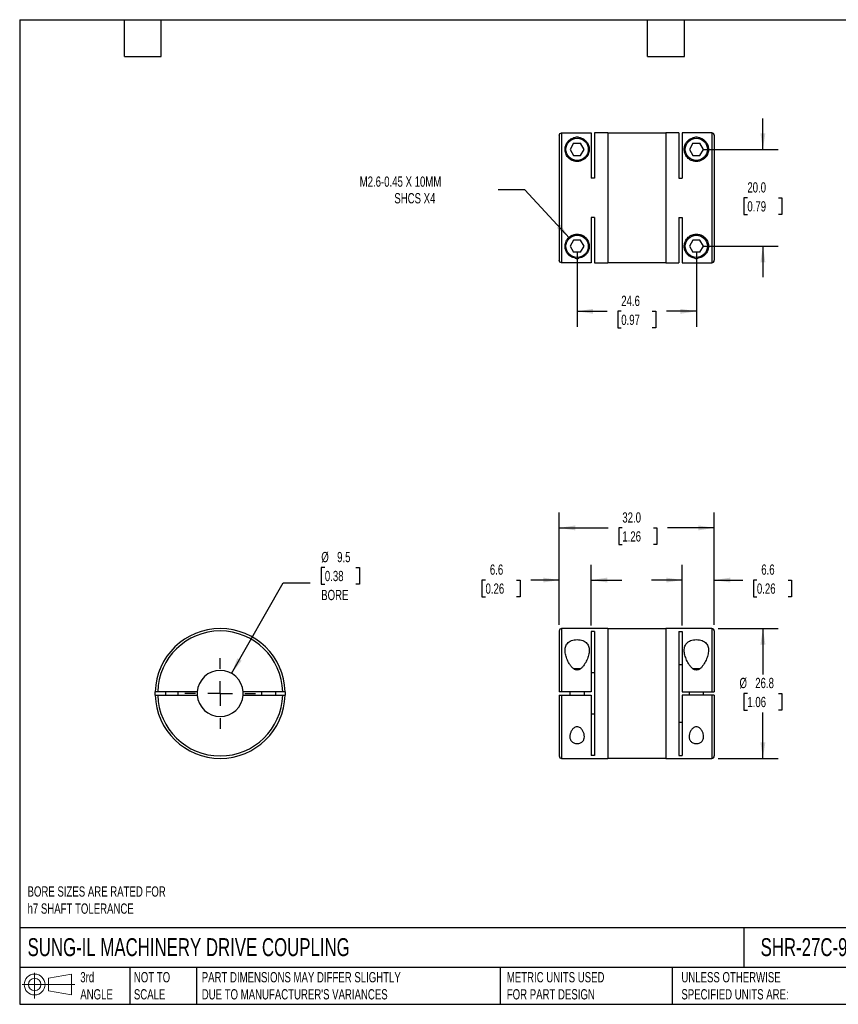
# Model space of a CAD drawing. Header units: millimetres. Extents: x 6 to 273, y 6 to 210.
# Tile 1 of 2: x 6 to 175, y 6 to 210. Entities that reach past the tile are written whole.
import ezdxf

# ---------------------------------------------------------------- set-up
doc = ezdxf.new("R2010")
doc.units = ezdxf.units.MM
doc.linetypes.add('SLD-Center', pattern=[19.05, 15.24, -1.27, 1.27, -1.27])
doc.linetypes.add('SLD-Solid', pattern=[0])
doc.layers.add('CENTER', color=40, linetype='SLD-Center')
doc.layers.add('SLD-DEFPOINTS', color=7, linetype='Continuous')
doc.layers.add('DIMENSIONS', color=140, linetype='SLD-Solid', lineweight=25)
doc.layers.add('TEXT', color=140, linetype='SLD-Solid', lineweight=25)
doc.styles.add('SLDTEXTSTYLE0', font='TXT', dxfattribs={"width": 0.7})
doc.dimstyles.new('SLDDIMSTYLE0', dxfattribs={"dimtxt": 2.158008, "dimasz": 3.302, "dimexe": 0, "dimexo": 0.0625, "dimgap": 0.539502, "dimtad": 0, "dimtih": 1, "dimtoh": 1, "dimdec": 1, "dimrnd": 1e-09, "dimzin": 12, "dimdsep": 46, "dimtxsty": 'SLDTEXTSTYLE0', "dimsah": 1, "dimcen": 0.09, "dimadec": 0, "dimazin": 3, "dimtfac": 1, "dimtdec": 1, "dimtmove": 0, "dimatfit": 0, "dimfxl": 0, "dimfrac": 2, "dimtolj": 1, "dimtzin": 12, "dimarcsym": 0})
doc.dimstyles.new('SLDDIMSTYLE1', dxfattribs={"dimtxt": 2.158008, "dimasz": 3.302, "dimexe": 0, "dimexo": 0.0625, "dimgap": 0.539502, "dimtad": 0, "dimtih": 1, "dimtoh": 1, "dimdec": 1, "dimrnd": 1e-09, "dimzin": 4, "dimdsep": 46, "dimtxsty": 'SLDTEXTSTYLE0', "dimsah": 1, "dimcen": 0.09, "dimadec": 0, "dimazin": 1, "dimtfac": 1, "dimtdec": 1, "dimtofl": 0, "dimtmove": 0, "dimatfit": 3, "dimfxl": 0, "dimfrac": 2, "dimtolj": 1, "dimtzin": 12, "dimarcsym": 0})
doc.dimstyles.new('SLDDIMSTYLE2', dxfattribs={"dimtxt": 2.158008, "dimasz": 3.302, "dimexe": 0, "dimexo": 0.0625, "dimgap": 0.539502, "dimtad": 0, "dimtih": 1, "dimtoh": 1, "dimdec": 1, "dimrnd": 1e-09, "dimzin": 12, "dimdsep": 46, "dimtxsty": 'SLDTEXTSTYLE0', "dimsah": 1, "dimcen": 0.09, "dimadec": 0, "dimazin": 3, "dimtfac": 1, "dimtdec": 1, "dimtofl": 0, "dimtmove": 0, "dimatfit": 3, "dimfxl": 0, "dimfrac": 2, "dimtolj": 1, "dimtzin": 12, "dimarcsym": 0})
doc.dimstyles.new('SLDDIMSTYLE3', dxfattribs={"dimtxt": 2.158008, "dimasz": 3.302, "dimexe": 0, "dimexo": 0.0625, "dimgap": 0.539502, "dimtad": 0, "dimtih": 1, "dimtoh": 1, "dimdec": 1, "dimrnd": 1e-09, "dimzin": 12, "dimdsep": 46, "dimtxsty": 'SLDTEXTSTYLE0', "dimsah": 1, "dimcen": 0, "dimadec": 0, "dimazin": 3, "dimtfac": 1, "dimtdec": 1, "dimtofl": 0, "dimtmove": 0, "dimatfit": 3, "dimfxl": 0, "dimfrac": 2, "dimtolj": 1, "dimtzin": 12, "dimarcsym": 0})
doc.dimstyles.new('SLDDIMSTYLE4', dxfattribs={"dimtxt": 2.158008, "dimasz": 3.302, "dimexe": 0, "dimexo": 0.0625, "dimgap": 0.539502, "dimtad": 0, "dimtih": 1, "dimtoh": 1, "dimdec": 1, "dimrnd": 1e-09, "dimzin": 4, "dimdsep": 46, "dimtxsty": 'SLDTEXTSTYLE0', "dimsah": 1, "dimcen": 0.09, "dimadec": 0, "dimazin": 1, "dimtfac": 1, "dimtdec": 1, "dimtmove": 0, "dimatfit": 0, "dimfxl": 0, "dimfrac": 2, "dimtolj": 1, "dimtzin": 12, "dimarcsym": 0})
doc.dimstyles.new('SLDDIMSTYLE5', dxfattribs={"dimtxt": 2.158008, "dimasz": 3.302, "dimexe": 0, "dimexo": 0.0625, "dimgap": 0.539502, "dimtad": 0, "dimtih": 1, "dimtoh": 1, "dimdec": 1, "dimrnd": 1e-09, "dimzin": 12, "dimdsep": 46, "dimtxsty": 'SLDTEXTSTYLE0', "dimsah": 1, "dimcen": 0, "dimadec": 0, "dimazin": 3, "dimtfac": 1, "dimtdec": 1, "dimtofl": 0, "dimtmove": 0, "dimatfit": 3, "dimfxl": 0, "dimfrac": 2, "dimtolj": 1, "dimtzin": 12, "dimarcsym": 0})

# ---------------------------------------------------------------- blocks, each defined once
blk = doc.blocks.new('Block11')
at = {"color": 7, "linetype": 'SLD-Solid', "lineweight": 18}
for p, q in [((2.59, 5.31), (2.59, 0)), ((5.48, 4.17), (10.18, 5.03)), ((5.48, 1.6), (5.48, 4.17)), ((10.18, 5.03), (10.18, 0.73)), ((0, 2.88), (10.87, 2.88)), ((5.48, 1.6), (10.18, 0.73))]:
    blk.add_line(p, q, dxfattribs=at)
for radius in [2.15, 1.29]:
    blk.add_circle((2.59, 2.88), radius, dxfattribs=at)
blk = doc.blocks.new('Block12')
at = {"layer": 'SLD-DEFPOINTS'}
blk.add_blockref('Block11', (0, 0), dxfattribs=at)
blk = doc.blocks.new('_D')
at = {"layer": 'DIMENSIONS'}
for p, q in [((143.06, 84.55), (143.06, 97.08)), ((149.66, 84.67), (149.66, 97.08)), ((143.06, 93.9), (136.71, 93.9)), ((149.66, 93.9), (155.53, 93.9)), ((158.45, 93.9), (157.73, 93.9)), ((157.73, 93.9), (157.73, 90.47)), ((164.87, 93.9), (165.59, 93.9)), ((165.59, 93.9), (165.59, 90.47)), ((157.73, 90.47), (158.45, 90.47)), ((165.59, 90.47), (164.87, 90.47))]:
    blk.add_line(p, q, dxfattribs=at)
for points in [[(143.06, 93.9), (139.76, 94.41), (139.76, 93.4)], [(149.66, 93.9), (152.96, 93.4), (152.96, 94.41)]]:
    blk.add_solid(points, dxfattribs=at)
at = {"layer": 'DIMENSIONS', "char_height": 2.117, "attachment_point": 1, "style": 'SLDTEXTSTYLE0'}
for s, insert in [('6.6', (159.35, 97.12)), ('0.26', (158.45, 93.2))]:
    blk.add_mtext(s, dxfattribs=dict(at, insert=insert))
blk = doc.blocks.new('_D_1')
at = {"layer": 'DIMENSIONS'}
for p, q in [((117.66, 84.67), (117.66, 97.08)), ((124.26, 84.55), (124.26, 97.08)), ((102.46, 93.9), (101.73, 93.9)), ((101.73, 93.9), (101.73, 90.47)), ((108.87, 93.9), (109.6, 93.9)), ((109.6, 93.9), (109.6, 90.47)), ((117.66, 93.9), (111.8, 93.9)), ((124.26, 93.9), (130.61, 93.9)), ((101.73, 90.47), (102.46, 90.47)), ((109.6, 90.47), (108.87, 90.47))]:
    blk.add_line(p, q, dxfattribs=at)
for points in [[(117.66, 93.9), (114.36, 94.41), (114.36, 93.4)], [(124.26, 93.9), (127.56, 93.4), (127.56, 94.41)]]:
    blk.add_solid(points, dxfattribs=at)
at = {"layer": 'DIMENSIONS', "char_height": 2.117, "attachment_point": 1, "style": 'SLDTEXTSTYLE0'}
for s, insert in [('6.6', (103.36, 97.12)), ('0.26', (102.46, 93.2))]:
    blk.add_mtext(s, dxfattribs=dict(at, insert=insert))
blk = doc.blocks.new('_D_2')
at = {"layer": 'DIMENSIONS'}
for p, q in [((117.66, 84.67), (117.66, 107.85)), ((149.66, 84.67), (149.66, 107.85)), ((117.66, 104.67), (127.76, 104.67)), ((130.68, 104.67), (129.96, 104.67)), ((129.96, 104.67), (129.96, 101.24)), ((137.1, 104.67), (137.82, 104.67)), ((137.82, 104.67), (137.82, 101.24)), ((149.66, 104.67), (140.02, 104.67)), ((129.96, 101.24), (130.68, 101.24)), ((137.82, 101.24), (137.1, 101.24))]:
    blk.add_line(p, q, dxfattribs=at)
for points in [[(117.66, 104.67), (120.96, 104.16), (120.96, 105.18)], [(149.66, 104.67), (146.36, 105.18), (146.36, 104.16)]]:
    blk.add_solid(points, dxfattribs=at)
at = {"layer": 'DIMENSIONS', "char_height": 2.117, "attachment_point": 1, "style": 'SLDTEXTSTYLE0'}
for s, insert in [('32.0', (130.68, 107.88)), ('1.26', (130.68, 103.97))]:
    blk.add_mtext(s, dxfattribs=dict(at, insert=insert))
blk = doc.blocks.new('_D_3')
at = {"layer": 'DIMENSIONS'}
for p, q in [((150.43, 83.9), (162.87, 83.9)), ((159.69, 83.9), (159.69, 74.42)), ((156.48, 70.5), (155.76, 70.5)), ((155.76, 70.5), (155.76, 67.07)), ((162.9, 70.5), (163.62, 70.5)), ((163.62, 70.5), (163.62, 67.07)), ((155.76, 67.07), (156.48, 67.07)), ((163.62, 67.07), (162.9, 67.07)), ((159.69, 57.1), (159.69, 66.59)), ((150.43, 57.1), (162.87, 57.1))]:
    blk.add_line(p, q, dxfattribs=at)
for points in [[(159.69, 83.9), (159.18, 80.6), (160.2, 80.6)], [(159.69, 57.1), (160.2, 60.41), (159.18, 60.41)]]:
    blk.add_solid(points, dxfattribs=at)
at = {"layer": 'DIMENSIONS', "char_height": 2.117, "attachment_point": 1, "style": 'SLDTEXTSTYLE0'}
for s, insert in [('%%c', (154.86, 73.72)), ('26.8', (158.11, 73.72)), ('1.06', (156.48, 69.8))]:
    blk.add_mtext(s, dxfattribs=dict(at, insert=insert))
blk = doc.blocks.new('_D_5')
at = {"layer": 'DIMENSIONS'}
for p, q in [((121.36, 161.52), (121.36, 146.19)), ((145.96, 161.52), (145.96, 146.19)), ((121.36, 149.37), (127.53, 149.37)), ((130.46, 149.37), (129.73, 149.37)), ((129.73, 149.37), (129.73, 145.94)), ((136.87, 149.37), (137.59, 149.37)), ((137.59, 149.37), (137.59, 145.94)), ((145.96, 149.37), (139.79, 149.37)), ((129.73, 145.94), (130.46, 145.94)), ((137.59, 145.94), (136.87, 145.94))]:
    blk.add_line(p, q, dxfattribs=at)
for points in [[(121.36, 149.37), (124.66, 148.86), (124.66, 149.88)], [(145.96, 149.37), (142.66, 149.88), (142.66, 148.86)]]:
    blk.add_solid(points, dxfattribs=at)
at = {"layer": 'DIMENSIONS', "char_height": 2.117, "attachment_point": 1, "style": 'SLDTEXTSTYLE0'}
for s, insert in [('24.6', (130.46, 152.58)), ('0.97', (130.46, 148.67))]:
    blk.add_mtext(s, dxfattribs=dict(at, insert=insert))
blk = doc.blocks.new('_D_6')
at = {"layer": 'DIMENSIONS'}
for p, q in [((159.69, 182.79), (159.69, 189.14)), ((147.23, 182.79), (162.87, 182.79)), ((156.48, 172.79), (155.76, 172.79)), ((155.76, 172.79), (155.76, 169.36)), ((162.9, 172.79), (163.62, 172.79)), ((163.62, 172.79), (163.62, 169.36)), ((155.76, 169.36), (156.48, 169.36)), ((163.62, 169.36), (162.9, 169.36)), ((147.23, 162.79), (162.87, 162.79)), ((159.69, 162.79), (159.69, 156.44))]:
    blk.add_line(p, q, dxfattribs=at)
for points in [[(159.69, 182.79), (160.2, 186.09), (159.18, 186.09)], [(159.69, 162.79), (159.18, 159.49), (160.2, 159.49)]]:
    blk.add_solid(points, dxfattribs=at)
at = {"layer": 'DIMENSIONS', "char_height": 2.117, "attachment_point": 1, "style": 'SLDTEXTSTYLE0'}
for s, insert in [('20.0', (156.48, 176)), ('0.79', (156.48, 172.09))]:
    blk.add_mtext(s, dxfattribs=dict(at, insert=insert))
blk = doc.blocks.new('_D_7')
at = {"layer": 'DIMENSIONS'}
for p, q in [((110.59, 174.46), (105.04, 174.46)), ((119.8, 164.48), (110.59, 174.46))]:
    blk.add_line(p, q, dxfattribs=at)
blk.add_solid([(119.8, 164.48), (117.94, 167.25), (117.19, 166.56)], dxfattribs=at)
at = {"layer": 'DIMENSIONS', "attachment_point": 1, "style": 'SLDTEXTSTYLE0'}
for s, insert, char_height in [('M2.6-0.45 X 10MM', (76.49, 177.19), 2.1167), ('SHCS X4', (83.64, 173.76), 2.117)]:
    blk.add_mtext(s, dxfattribs=dict(at, insert=insert, char_height=char_height))
blk = doc.blocks.new('_D_8')
at = {"layer": 'DIMENSIONS'}
for p, q in [((69.31, 96.5), (68.58, 96.5)), ((68.58, 96.5), (68.58, 93.07)), ((75.72, 96.5), (76.45, 96.5)), ((76.45, 96.5), (76.45, 93.07)), ((50.07, 74.64), (60.72, 93.36)), ((60.72, 93.36), (66.27, 93.36)), ((68.58, 93.07), (69.31, 93.07)), ((76.45, 93.07), (75.72, 93.07))]:
    blk.add_line(p, q, dxfattribs=at)
blk.add_solid([(50.07, 74.64), (52.15, 77.26), (51.26, 77.77)], dxfattribs=at)
at = {"layer": 'DIMENSIONS', "char_height": 2.117, "attachment_point": 1, "style": 'SLDTEXTSTYLE0'}
for s, insert in [('%%c', (68.58, 99.71)), ('9.5', (71.84, 99.71)), ('0.38', (69.31, 95.8)), ('BORE', (68.56, 91.88))]:
    blk.add_mtext(s, dxfattribs=dict(at, insert=insert))
blk = doc.blocks.new('SW_CENTERMARKSYMBOL_1')
at = {"layer": 'CENTER', "color": 0}
for p, q in [((0, 5.08), (0, 7.3025)), ((0, 0), (0, 2.54)), ((-5.08, 0), (-7.3025, 0)), ((0, 0), (-2.54, 0)), ((0, 0), (0, -2.54)), ((0, 0), (2.54, 0)), ((5.08, 0), (7.3025, 0)), ((0, -5.08), (0, -7.3025))]:
    blk.add_line(p, q, dxfattribs=at)

msp = doc.modelspace()

# ---------------------------------------------------------------- linework, layer by layer
for p, q in [((117.66, 185.69), (117.66, 159.9)), ((118.16, 186.19), (118.16, 159.4)), ((118.16, 186.19), (124.26, 186.19)), ((124.26, 186.19), (124.26, 176.83)), ((127.66, 186.19), (124.96, 186.19)), ((124.96, 186.19), (124.96, 176.83)), ((127.66, 186.19), (127.66, 159.39)), ((139.66, 186.14), (127.66, 186.14)), ((142.36, 186.19), (139.66, 186.19)), ((139.66, 186.19), (139.66, 159.39)), ((142.36, 186.19), (142.36, 176.83)), ((143.06, 186.19), (143.06, 176.83)), ((149.16, 186.19), (143.06, 186.19)), ((149.16, 186.19), (149.16, 159.4)), ((149.66, 185.69), (149.66, 159.9)), ((120.64, 184.04), (119.92, 182.79)), ((120.64, 184.04), (122.08, 184.04)), ((122.81, 182.79), (122.08, 184.04)), ((145.24, 184.04), (144.52, 182.79)), ((145.24, 184.04), (146.68, 184.04)), ((147.41, 182.79), (146.68, 184.04)), ((119.92, 182.79), (120.64, 181.54)), ((120.64, 181.54), (122.08, 181.54)), ((122.08, 181.54), (122.81, 182.79)), ((144.52, 182.79), (145.24, 181.54)), ((145.24, 181.54), (146.68, 181.54)), ((146.68, 181.54), (147.41, 182.79)), ((124.96, 176.83), (124.26, 176.83)), ((142.36, 176.83), (143.06, 176.83)), ((124.96, 168.75), (124.26, 168.75)), ((124.26, 168.75), (124.26, 159.4)), ((124.96, 168.75), (124.96, 159.39)), ((142.36, 168.75), (143.06, 168.75)), ((142.36, 168.75), (142.36, 159.39)), ((143.06, 168.75), (143.06, 159.4)), ((120.64, 164.04), (119.92, 162.79)), ((119.92, 162.79), (120.64, 161.54)), ((122.08, 164.04), (120.64, 164.04)), ((122.81, 162.79), (122.08, 164.04)), ((122.08, 161.54), (122.81, 162.79)), ((145.24, 164.04), (144.52, 162.79)), ((144.52, 162.79), (145.24, 161.54)), ((146.68, 164.04), (145.24, 164.04)), ((147.41, 162.79), (146.68, 164.04)), ((146.68, 161.54), (147.41, 162.79)), ((122.08, 161.54), (120.64, 161.54)), ((146.68, 161.54), (145.24, 161.54)), ((124.26, 159.4), (118.16, 159.4)), ((124.96, 159.39), (127.66, 159.39)), ((127.66, 159.44), (139.66, 159.44)), ((139.66, 159.39), (142.36, 159.39)), ((143.06, 159.4), (149.16, 159.4)), ((117.66, 83.4), (117.66, 70.85)), ((127.66, 83.9), (118.16, 83.9)), ((118.16, 83.9), (118.16, 70.85)), ((127.66, 83.9), (127.66, 57.1)), ((139.66, 83.85), (127.66, 83.85)), ((149.16, 83.9), (139.66, 83.9)), ((139.66, 83.9), (139.66, 57.1)), ((149.16, 83.9), (149.16, 70.85)), ((149.66, 83.4), (149.66, 70.85)), ((124.96, 83.28), (124.26, 83.28)), ((124.26, 83.28), (124.26, 70.85)), ((124.96, 83.28), (124.96, 57.73)), ((142.36, 83.28), (143.06, 83.28)), ((142.36, 83.28), (142.36, 57.73)), ((143.06, 83.28), (143.06, 70.85)), ((35.27, 75.45), (35.22, 75.4)), ((35.22, 75.4), (35.22, 75.34)), ((35.22, 75.4), (35.25, 75.4)), ((60.22, 75.4), (60.17, 75.45)), ((60.22, 75.4), (60.19, 75.4)), ((60.22, 75.34), (60.22, 75.4)), ((122.08, 75.6), (120.64, 75.6)), ((121.74, 75.4), (120.99, 75.4)), ((143.06, 76.43), (142.36, 76.43)), ((146.68, 75.6), (145.23, 75.6)), ((146.34, 75.4), (145.59, 75.4)), ((124.26, 74.8), (124.96, 74.8)), ((42.97, 70.85), (34.83, 70.85)), ((34.83, 70.15), (42.97, 70.15)), ((36.42, 70.85), (36.42, 70.15)), ((39.02, 70.15), (39.02, 70.85)), ((60.62, 70.85), (52.47, 70.85)), ((52.47, 70.15), (60.62, 70.15)), ((56.22, 70.85), (56.22, 70.15)), ((59.22, 70.15), (59.22, 70.85)), ((117.66, 70.15), (117.66, 57.6)), ((124.26, 70.85), (118.16, 70.85)), ((118.16, 70.15), (124.26, 70.15)), ((118.16, 70.15), (118.16, 57.1)), ((119.86, 70.85), (119.86, 70.15)), ((122.86, 70.15), (122.86, 70.85)), ((124.26, 70.15), (124.26, 57.73)), ((143.06, 70.85), (149.16, 70.85)), ((143.06, 70.15), (143.06, 57.73)), ((149.16, 70.15), (143.06, 70.15)), ((144.46, 70.85), (144.46, 70.15)), ((147.46, 70.15), (147.46, 70.85)), ((149.16, 70.15), (149.16, 57.1)), ((149.66, 70.15), (149.66, 57.6)), ((124.96, 66.2), (124.26, 66.2)), ((142.36, 64.57), (143.06, 64.57)), ((118.16, 57.1), (127.66, 57.1)), ((124.96, 57.73), (124.26, 57.73)), ((127.66, 57.15), (139.66, 57.15)), ((139.66, 57.1), (149.16, 57.1)), ((142.36, 57.73), (143.06, 57.73))]:
    msp.add_line(p, q)
at = {"flags": 128}
for points in [[(34.33, 70.15), (34.32, 70.5), (34.33, 70.85)], [(42.97, 70.85), (42.96, 70.5), (42.97, 70.15)], [(52.47, 70.15), (52.48, 70.5), (52.47, 70.85)], [(61.12, 70.85), (61.12, 70.5), (61.12, 70.15)]]:
    msp.add_lwpolyline(points, dxfattribs=at)
for centre in [(121.36, 182.79), (145.96, 182.79), (121.36, 162.79), (145.96, 162.79)]:
    msp.add_circle(centre, 2.3)
for centre, radius, start, end in [((121.36, 182.79), 2.5, 81.4119, 98.5881), ((145.96, 182.79), 2.5, 81.4119, 98.5881), ((121.36, 162.79), 2.5, 261.4119, 278.5881), ((145.96, 162.79), 2.5, 261.4119, 278.5881), ((47.72, 70.5), 13.4, 1.4967, 178.5033), ((47.72, 70.5), 12.9, 1.5547, 178.4453), ((118.16, 83.4), 0.5, 90, 180), ((149.16, 83.4), 0.5, 0, 90), ((47.72, 70.5), 4.76, 4.2145, 175.7855), ((47.72, 70.5), 13.4, 181.4967, 358.5033), ((47.72, 70.5), 12.9, 181.5547, 358.4453), ((47.72, 70.5), 4.76, 184.2145, 355.7855), ((118.16, 57.6), 0.5, 180, 270), ((149.16, 57.6), 0.5, 270, 0)]:
    msp.add_arc(centre, radius, start, end)
for points, knots in [([(117.66, 185.69), (117.66, 185.82), (117.72, 185.95), (117.9, 186.13), (118.03, 186.19), (118.16, 186.19)], [0, 0, 0, 0, 0.5, 0.5, 1, 1, 1, 1]), ([(121.74, 185.26), (121.93, 185.23), (122.1, 185.19), (122.4, 185.07), (122.53, 185.01), (122.77, 184.86), (122.88, 184.78), (123.08, 184.61), (123.17, 184.52), (123.42, 184.24), (123.55, 184.03), (123.75, 183.57), (123.82, 183.32), (123.88, 182.78), (123.86, 182.5), (123.76, 182.06), (123.71, 181.91), (123.57, 181.61), (123.49, 181.47), (123.29, 181.19), (123.17, 181.05), (122.89, 180.8), (122.73, 180.69), (122.38, 180.5), (122.19, 180.42), (121.79, 180.32), (121.58, 180.29), (121.16, 180.29), (120.95, 180.32), (120.55, 180.42), (120.35, 180.5), (120, 180.68), (119.84, 180.8), (119.56, 181.05), (119.44, 181.18), (119.13, 181.61), (119.01, 181.9), (118.86, 182.5), (118.85, 182.78), (118.89, 183.18), (118.91, 183.31), (118.98, 183.56), (119.02, 183.68), (119.17, 184.03), (119.31, 184.24), (119.64, 184.62), (119.83, 184.79), (120.19, 185.01), (120.32, 185.07), (120.62, 185.19), (120.79, 185.23), (120.99, 185.26)], [0, 0, 0, 0, 0.03125, 0.03125, 0.0625, 0.0625, 0.09375, 0.09375, 0.125, 0.125, 0.1875, 0.1875, 0.25, 0.25, 0.3125, 0.3125, 0.34375, 0.34375, 0.375, 0.375, 0.40625, 0.40625, 0.4375, 0.4375, 0.46875, 0.46875, 0.5, 0.5, 0.53125, 0.53125, 0.5625, 0.5625, 0.59375, 0.59375, 0.625, 0.625, 0.6875, 0.6875, 0.75, 0.75, 0.78125, 0.78125, 0.8125, 0.8125, 0.875, 0.875, 0.9375, 0.9375, 0.96875, 0.96875, 1, 1, 1, 1]), ([(146.34, 185.26), (146.53, 185.23), (146.7, 185.19), (147, 185.07), (147.13, 185.01), (147.37, 184.86), (147.48, 184.78), (147.68, 184.61), (147.77, 184.52), (148.02, 184.24), (148.15, 184.03), (148.35, 183.57), (148.42, 183.32), (148.48, 182.78), (148.46, 182.5), (148.36, 182.06), (148.31, 181.91), (148.17, 181.61), (148.09, 181.47), (147.89, 181.19), (147.77, 181.05), (147.49, 180.8), (147.33, 180.69), (146.98, 180.5), (146.79, 180.42), (146.39, 180.32), (146.18, 180.29), (145.76, 180.29), (145.55, 180.32), (145.15, 180.42), (144.95, 180.5), (144.6, 180.68), (144.44, 180.8), (144.16, 181.05), (144.04, 181.18), (143.73, 181.61), (143.61, 181.9), (143.46, 182.5), (143.45, 182.78), (143.49, 183.18), (143.51, 183.31), (143.58, 183.56), (143.62, 183.68), (143.77, 184.03), (143.91, 184.24), (144.24, 184.62), (144.43, 184.79), (144.79, 185.01), (144.92, 185.07), (145.22, 185.19), (145.39, 185.23), (145.59, 185.26)], [0, 0, 0, 0, 0.03125, 0.03125, 0.0625, 0.0625, 0.09375, 0.09375, 0.125, 0.125, 0.1875, 0.1875, 0.25, 0.25, 0.3125, 0.3125, 0.34375, 0.34375, 0.375, 0.375, 0.40625, 0.40625, 0.4375, 0.4375, 0.46875, 0.46875, 0.5, 0.5, 0.53125, 0.53125, 0.5625, 0.5625, 0.59375, 0.59375, 0.625, 0.625, 0.6875, 0.6875, 0.75, 0.75, 0.78125, 0.78125, 0.8125, 0.8125, 0.875, 0.875, 0.9375, 0.9375, 0.96875, 0.96875, 1, 1, 1, 1]), ([(149.66, 185.69), (149.66, 185.82), (149.61, 185.95), (149.42, 186.13), (149.29, 186.19), (149.16, 186.19)], [0, 0, 0, 0, 0.5, 0.5, 1, 1, 1, 1]), ([(120.99, 160.32), (120.79, 160.35), (120.63, 160.4), (120.32, 160.51), (120.19, 160.58), (119.95, 160.72), (119.84, 160.8), (119.64, 160.97), (119.55, 161.06), (119.31, 161.34), (119.18, 161.55), (118.97, 162.02), (118.9, 162.27), (118.85, 162.8), (118.86, 163.09), (118.97, 163.53), (119.02, 163.67), (119.15, 163.97), (119.24, 164.12), (119.44, 164.4), (119.56, 164.53), (119.84, 164.78), (120, 164.89), (120.35, 165.08), (120.54, 165.16), (120.94, 165.26), (121.15, 165.29), (121.56, 165.29), (121.78, 165.27), (122.18, 165.16), (122.37, 165.09), (122.72, 164.9), (122.88, 164.79), (123.16, 164.54), (123.28, 164.4), (123.59, 163.98), (123.72, 163.68), (123.86, 163.09), (123.88, 162.81), (123.84, 162.4), (123.81, 162.27), (123.74, 162.02), (123.7, 161.9), (123.55, 161.56), (123.42, 161.35), (123.09, 160.97), (122.89, 160.8), (122.53, 160.58), (122.4, 160.51), (122.1, 160.4), (121.93, 160.35), (121.74, 160.32)], [0, 0, 0, 0, 0.03125, 0.03125, 0.0625, 0.0625, 0.09375, 0.09375, 0.125, 0.125, 0.1875, 0.1875, 0.25, 0.25, 0.3125, 0.3125, 0.34375, 0.34375, 0.375, 0.375, 0.40625, 0.40625, 0.4375, 0.4375, 0.46875, 0.46875, 0.5, 0.5, 0.53125, 0.53125, 0.5625, 0.5625, 0.59375, 0.59375, 0.625, 0.625, 0.6875, 0.6875, 0.75, 0.75, 0.78125, 0.78125, 0.8125, 0.8125, 0.875, 0.875, 0.9375, 0.9375, 0.96875, 0.96875, 1, 1, 1, 1]), ([(145.59, 160.32), (145.39, 160.35), (145.23, 160.4), (144.92, 160.51), (144.79, 160.58), (144.55, 160.72), (144.44, 160.8), (144.24, 160.97), (144.15, 161.06), (143.91, 161.34), (143.78, 161.55), (143.57, 162.02), (143.5, 162.27), (143.45, 162.8), (143.46, 163.09), (143.57, 163.53), (143.62, 163.67), (143.75, 163.97), (143.84, 164.12), (144.04, 164.4), (144.16, 164.53), (144.44, 164.78), (144.6, 164.89), (144.95, 165.08), (145.14, 165.16), (145.54, 165.26), (145.75, 165.29), (146.16, 165.29), (146.38, 165.27), (146.78, 165.16), (146.97, 165.09), (147.32, 164.9), (147.48, 164.79), (147.76, 164.54), (147.88, 164.4), (148.19, 163.98), (148.32, 163.68), (148.46, 163.09), (148.48, 162.81), (148.44, 162.4), (148.41, 162.27), (148.34, 162.02), (148.3, 161.9), (148.15, 161.56), (148.02, 161.35), (147.69, 160.97), (147.49, 160.8), (147.13, 160.58), (147, 160.51), (146.7, 160.4), (146.53, 160.35), (146.34, 160.32)], [0, 0, 0, 0, 0.03125, 0.03125, 0.0625, 0.0625, 0.09375, 0.09375, 0.125, 0.125, 0.1875, 0.1875, 0.25, 0.25, 0.3125, 0.3125, 0.34375, 0.34375, 0.375, 0.375, 0.40625, 0.40625, 0.4375, 0.4375, 0.46875, 0.46875, 0.5, 0.5, 0.53125, 0.53125, 0.5625, 0.5625, 0.59375, 0.59375, 0.625, 0.625, 0.6875, 0.6875, 0.75, 0.75, 0.78125, 0.78125, 0.8125, 0.8125, 0.875, 0.875, 0.9375, 0.9375, 0.96875, 0.96875, 1, 1, 1, 1]), ([(118.16, 159.4), (118.03, 159.4), (117.9, 159.45), (117.72, 159.63), (117.66, 159.76), (117.66, 159.9)], [0, 0, 0, 0, 0.5, 0.5, 1, 1, 1, 1]), ([(149.16, 159.4), (149.29, 159.4), (149.42, 159.45), (149.61, 159.63), (149.66, 159.76), (149.66, 159.9)], [0, 0, 0, 0, 0.5, 0.5, 1, 1, 1, 1]), ([(120.99, 75.4), (120.79, 75.48), (120.63, 75.6), (120.32, 75.87), (120.19, 76.02), (119.95, 76.33), (119.84, 76.49), (119.64, 76.82), (119.55, 76.98), (119.31, 77.48), (119.18, 77.81), (118.97, 78.48), (118.9, 78.81), (118.85, 79.44), (118.86, 79.75), (118.97, 80.19), (119.02, 80.33), (119.15, 80.59), (119.24, 80.72), (119.44, 80.95), (119.56, 81.06), (119.84, 81.25), (120, 81.33), (120.35, 81.47), (120.54, 81.52), (120.94, 81.59), (121.15, 81.61), (121.56, 81.61), (121.78, 81.59), (122.18, 81.52), (122.37, 81.47), (122.72, 81.33), (122.88, 81.25), (123.16, 81.06), (123.28, 80.96), (123.59, 80.6), (123.72, 80.34), (123.86, 79.75), (123.88, 79.45), (123.84, 78.97), (123.81, 78.81), (123.74, 78.48), (123.7, 78.32), (123.55, 77.82), (123.42, 77.49), (123.09, 76.82), (122.89, 76.49), (122.53, 76.02), (122.4, 75.87), (122.1, 75.6), (121.93, 75.48), (121.74, 75.4)], [0, 0, 0, 0, 0.03125, 0.03125, 0.0625, 0.0625, 0.09375, 0.09375, 0.125, 0.125, 0.1875, 0.1875, 0.25, 0.25, 0.3125, 0.3125, 0.34375, 0.34375, 0.375, 0.375, 0.40625, 0.40625, 0.4375, 0.4375, 0.46875, 0.46875, 0.5, 0.5, 0.53125, 0.53125, 0.5625, 0.5625, 0.59375, 0.59375, 0.625, 0.625, 0.6875, 0.6875, 0.75, 0.75, 0.78125, 0.78125, 0.8125, 0.8125, 0.875, 0.875, 0.9375, 0.9375, 0.96875, 0.96875, 1, 1, 1, 1]), ([(145.59, 75.4), (145.39, 75.48), (145.23, 75.6), (144.92, 75.87), (144.79, 76.02), (144.55, 76.33), (144.44, 76.49), (144.24, 76.82), (144.15, 76.98), (143.91, 77.48), (143.78, 77.81), (143.57, 78.48), (143.5, 78.81), (143.45, 79.44), (143.46, 79.75), (143.57, 80.19), (143.62, 80.33), (143.75, 80.59), (143.84, 80.72), (144.04, 80.95), (144.16, 81.06), (144.44, 81.25), (144.6, 81.33), (144.95, 81.47), (145.14, 81.52), (145.54, 81.59), (145.75, 81.61), (146.16, 81.61), (146.38, 81.59), (146.78, 81.52), (146.97, 81.47), (147.32, 81.33), (147.48, 81.25), (147.76, 81.06), (147.88, 80.96), (148.19, 80.6), (148.32, 80.34), (148.46, 79.75), (148.48, 79.45), (148.44, 78.97), (148.41, 78.81), (148.34, 78.48), (148.3, 78.32), (148.15, 77.82), (148.02, 77.49), (147.69, 76.82), (147.49, 76.49), (147.13, 76.02), (147, 75.87), (146.7, 75.6), (146.53, 75.48), (146.34, 75.4)], [0, 0, 0, 0, 0.03125, 0.03125, 0.0625, 0.0625, 0.09375, 0.09375, 0.125, 0.125, 0.1875, 0.1875, 0.25, 0.25, 0.3125, 0.3125, 0.34375, 0.34375, 0.375, 0.375, 0.40625, 0.40625, 0.4375, 0.4375, 0.46875, 0.46875, 0.5, 0.5, 0.53125, 0.53125, 0.5625, 0.5625, 0.59375, 0.59375, 0.625, 0.625, 0.6875, 0.6875, 0.75, 0.75, 0.78125, 0.78125, 0.8125, 0.8125, 0.875, 0.875, 0.9375, 0.9375, 0.96875, 0.96875, 1, 1, 1, 1]), ([(121.74, 75.4), (121.62, 75.36), (121.49, 75.33), (121.23, 75.33), (121.11, 75.36), (120.99, 75.4)], [0, 0, 0, 0, 0.5, 0.5, 1, 1, 1, 1]), ([(146.34, 75.4), (146.22, 75.36), (146.09, 75.33), (145.83, 75.33), (145.71, 75.36), (145.59, 75.4)], [0, 0, 0, 0, 0.5, 0.5, 1, 1, 1, 1]), ([(34.83, 70.85), (34.69, 70.85), (34.56, 70.85), (34.38, 70.85), (34.33, 70.85), (34.33, 70.85)], [0, 0, 0, 0, 0.5, 0.5, 1, 1, 1, 1]), ([(34.33, 70.15), (34.33, 70.15), (34.38, 70.15), (34.56, 70.15), (34.69, 70.15), (34.83, 70.15)], [0, 0, 0, 0, 0.5, 0.5, 1, 1, 1, 1]), ([(61.12, 70.85), (61.12, 70.85), (61.06, 70.85), (60.88, 70.85), (60.75, 70.85), (60.62, 70.85)], [0, 0, 0, 0, 0.5, 0.5, 1, 1, 1, 1]), ([(60.62, 70.15), (60.75, 70.15), (60.88, 70.15), (61.06, 70.15), (61.12, 70.15), (61.12, 70.15)], [0, 0, 0, 0, 0.5, 0.5, 1, 1, 1, 1]), ([(118.16, 70.85), (118.03, 70.85), (117.9, 70.85), (117.72, 70.85), (117.66, 70.85), (117.66, 70.85)], [0, 0, 0, 0, 0.5, 0.5, 1, 1, 1, 1]), ([(117.66, 70.15), (117.66, 70.15), (117.72, 70.15), (117.9, 70.15), (118.03, 70.15), (118.16, 70.15)], [0, 0, 0, 0, 0.5, 0.5, 1, 1, 1, 1]), ([(149.16, 70.85), (149.29, 70.85), (149.42, 70.85), (149.61, 70.85), (149.66, 70.85), (149.66, 70.85)], [0, 0, 0, 0, 0.5, 0.5, 1, 1, 1, 1]), ([(149.66, 70.15), (149.66, 70.15), (149.61, 70.15), (149.42, 70.15), (149.29, 70.15), (149.16, 70.15)], [0, 0, 0, 0, 0.5, 0.5, 1, 1, 1, 1]), ([(122.86, 61.58), (122.86, 61.4), (122.84, 61.21), (122.71, 60.87), (122.61, 60.71), (122.4, 60.5), (122.32, 60.43), (122.13, 60.32), (122.03, 60.27), (121.8, 60.2), (121.68, 60.17), (121.44, 60.14), (121.31, 60.14), (121.06, 60.17), (120.94, 60.19), (120.71, 60.26), (120.61, 60.31), (120.33, 60.48), (120.18, 60.62), (120.03, 60.86), (119.99, 60.94), (119.93, 61.11), (119.9, 61.2), (119.86, 61.47), (119.86, 61.66), (119.91, 62.04), (119.96, 62.23), (120.11, 62.62), (120.2, 62.8), (120.4, 63.07), (120.47, 63.16), (120.63, 63.32), (120.72, 63.4), (120.92, 63.52), (121.04, 63.58), (121.28, 63.63), (121.41, 63.63), (121.66, 63.58), (121.78, 63.54), (121.98, 63.41), (122.08, 63.34), (122.24, 63.18), (122.31, 63.09), (122.44, 62.91), (122.5, 62.82), (122.66, 62.54), (122.73, 62.35), (122.83, 61.96), (122.86, 61.77), (122.86, 61.58)], [0, 0, 0, 0, 0.0625, 0.0625, 0.125, 0.125, 0.15625, 0.15625, 0.1875, 0.1875, 0.21875, 0.21875, 0.25, 0.25, 0.28125, 0.28125, 0.3125, 0.3125, 0.375, 0.375, 0.40625, 0.40625, 0.4375, 0.4375, 0.5, 0.5, 0.5625, 0.5625, 0.625, 0.625, 0.65625, 0.65625, 0.6875, 0.6875, 0.71875, 0.71875, 0.75, 0.75, 0.78125, 0.78125, 0.8125, 0.8125, 0.84375, 0.84375, 0.875, 0.875, 0.9375, 0.9375, 1, 1, 1, 1]), ([(147.46, 61.58), (147.46, 61.4), (147.44, 61.21), (147.31, 60.87), (147.21, 60.71), (147, 60.5), (146.92, 60.43), (146.73, 60.32), (146.63, 60.27), (146.4, 60.2), (146.28, 60.17), (146.04, 60.14), (145.91, 60.14), (145.66, 60.17), (145.54, 60.19), (145.31, 60.26), (145.21, 60.31), (144.93, 60.48), (144.78, 60.62), (144.63, 60.86), (144.59, 60.94), (144.53, 61.11), (144.5, 61.2), (144.46, 61.47), (144.46, 61.66), (144.51, 62.04), (144.56, 62.23), (144.71, 62.62), (144.8, 62.8), (145, 63.07), (145.07, 63.16), (145.23, 63.32), (145.32, 63.4), (145.52, 63.52), (145.64, 63.58), (145.88, 63.63), (146.01, 63.63), (146.26, 63.58), (146.38, 63.54), (146.58, 63.41), (146.68, 63.34), (146.84, 63.18), (146.91, 63.09), (147.04, 62.91), (147.1, 62.82), (147.26, 62.54), (147.33, 62.35), (147.43, 61.96), (147.46, 61.77), (147.46, 61.58)], [0, 0, 0, 0, 0.0625, 0.0625, 0.125, 0.125, 0.15625, 0.15625, 0.1875, 0.1875, 0.21875, 0.21875, 0.25, 0.25, 0.28125, 0.28125, 0.3125, 0.3125, 0.375, 0.375, 0.40625, 0.40625, 0.4375, 0.4375, 0.5, 0.5, 0.5625, 0.5625, 0.625, 0.625, 0.65625, 0.65625, 0.6875, 0.6875, 0.71875, 0.71875, 0.75, 0.75, 0.78125, 0.78125, 0.8125, 0.8125, 0.84375, 0.84375, 0.875, 0.875, 0.9375, 0.9375, 1, 1, 1, 1])]:
    msp.add_open_spline(points, degree=3, knots=knots)
at = {"layer": 'TEXT'}
for p, q in [((6.35, 209.55), (273.05, 209.55)), ((6.35, 209.55), (6.35, 6.35)), ((27.94, 201.93), (27.94, 209.55)), ((35.56, 201.93), (35.56, 209.55)), ((135.89, 201.93), (135.89, 209.55)), ((143.51, 201.93), (143.51, 209.55)), ((27.94, 201.93), (35.56, 201.93)), ((135.89, 201.93), (143.51, 201.93)), ((273.05, 22.13), (6.35, 22.13)), ((155.76, 22.13), (155.76, 13.97)), ((273.05, 13.97), (6.35, 13.97)), ((29.04, 13.97), (29.04, 6.35)), ((42.84, 13.97), (42.84, 6.35)), ((105.48, 13.97), (105.48, 6.35)), ((141, 13.97), (141, 6.35)), ((6.35, 6.35), (273.05, 6.35))]:
    msp.add_line(p, q, dxfattribs=at)

# ---------------------------------------------------------------- block references
at = {"layer": 'CENTER'}
msp.add_blockref('SW_CENTERMARKSYMBOL_1', (47.72, 70.5), dxfattribs=at)
at = {"layer": 'SLD-DEFPOINTS'}
msp.add_blockref('Block12', (6.84, 7.55), dxfattribs=at)

# ---------------------------------------------------------------- texts
at = {"layer": 'TEXT', "attachment_point": 1, "style": 'SLDTEXTSTYLE0'}
for s, insert, char_height in [('BORE SIZES ARE RATED FOR^Jh7 SHAFT TOLERANCE', (7.97, 30.69), 2.1167), ('SUNG-IL MACHINERY DRIVE COUPLING', (7.97, 20), 3.7042), ('SHR-27C-9.525-12.7', (159.21, 20), 3.7042), ('3rd^JANGLE', (18.85, 13), 2.117), ('NOT TO^JSCALE', (29.91, 13), 2.1167), ("PART DIMENSIONS MAY DIFFER SLIGHTLY ^JDUE TO MANUFACTURER'S VARIANCES", (43.91, 13), 2.1167), ('METRIC UNITS USED ^JFOR PART DESIGN', (106.85, 13), 2.1167), ('UNLESS OTHERWISE ^JSPECIFIED UNITS ARE:', (142.87, 13), 2.1167)]:
    msp.add_mtext(s, dxfattribs=dict(at, insert=insert, char_height=char_height))

# ---------------------------------------------------------------- dimensions: what is measured, and where the dimension line sits
at = {"layer": 'DIMENSIONS'}
for base, p1, p2, angle, dimstyle, picture, middle in [((159.69, 182.79), (145.96, 162.79), (145.96, 182.79), 90, 'SLDDIMSTYLE4', '_D_6', (159.69, 172.79)), ((149.66, 104.67), (117.66, 83.4), (149.66, 83.4), 0, 'SLDDIMSTYLE1', '_D_2', (133.89, 104.67)), ((117.66, 93.9), (124.26, 83.28), (117.66, 83.4), 0, 'SLDDIMSTYLE0', '_D_1', (105.67, 93.9)), ((149.66, 93.9), (143.06, 83.28), (149.66, 83.4), 0, 'SLDDIMSTYLE0', '_D', (161.66, 93.9))]:
    dim = msp.add_linear_dim(base=base, p1=p1, p2=p2, angle=angle, dimstyle=dimstyle, dxfattribs=at)
    dim.commit()
    dim.dimension.update_dxf_attribs({"geometry": picture, "text_midpoint": middle, "dimtype": 160})
dim = msp.add_diameter_dim_2p(p1=(122.92, 161.1), p2=(119.8, 164.48), text='M2.6-0.45 X 10MM\\PSHCS X4', dimstyle='SLDDIMSTYLE5', override={"dimpost": '<>'}, dxfattribs=at)
dim.commit()
dim.dimension.update_dxf_attribs({"geometry": '_D_7', "text_midpoint": (89.97, 174.46), "dimtype": 163})
dim = msp.add_linear_dim(base=(121.36, 149.37), p1=(145.96, 162.79), p2=(121.36, 162.79), dimstyle='SLDDIMSTYLE2', dxfattribs=at)
dim.commit()
dim.dimension.update_dxf_attribs({"geometry": '_D_5', "text_midpoint": (133.66, 149.37), "dimtype": 160})
dim = msp.add_diameter_dim_2p(p1=(45.37, 66.36), p2=(50.07, 74.64), text='<>\\PBORE', dimstyle='SLDDIMSTYLE3', dxfattribs=at)
dim.commit()
dim.dimension.update_dxf_attribs({"geometry": '_D_8', "text_midpoint": (72.52, 94.48), "dimtype": 163})
dim = msp.add_linear_dim(base=(159.69, 57.1), p1=(149.16, 83.9), p2=(149.16, 57.1), angle=90, text='%%c<>', dimstyle='SLDDIMSTYLE2', dxfattribs=at)
dim.commit()
dim.dimension.update_dxf_attribs({"geometry": '_D_3', "text_midpoint": (159.69, 70.5), "dimtype": 160})

doc.saveas('drawing.dxf')
